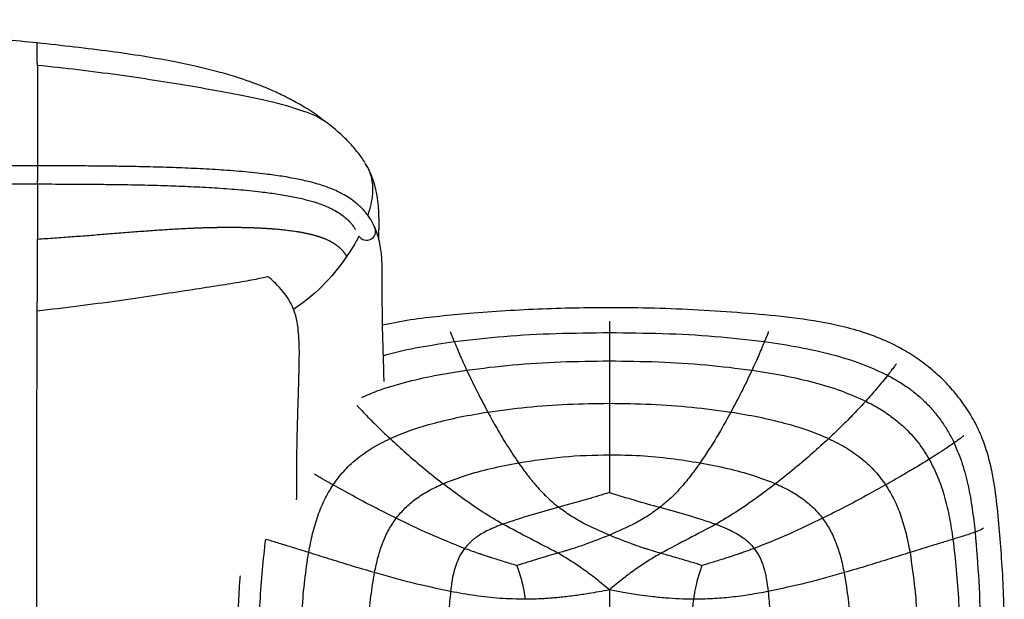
# Paper-space layout '_Top' of a CAD drawing. Header units: millimetres. Extents: x -468 to 468, y -155 to 619.
# Tile 13 of 13: x 197 to 468, y 459 to 619. Entities that reach past the tile are written whole.
import ezdxf

# ---------------------------------------------------------------- set-up
doc = ezdxf.new("R2010")
doc.units = ezdxf.units.MM

psp = doc.layouts.new('_Top')

# ---------------------------------------------------------------- linework, layer by layer
at = {"color": 7, "linetype": 'Continuous', "lineweight": 25}
for p, q in [((281.32, 590.94), (281.55, 590.74)), ((291.97, 579.72), (292.22, 579.33)), ((359.46, 536.08), (359.46, 535.51)), ((359.46, 535.51), (359.46, 532.9)), ((359.46, 517), (359.46, 513.44)), ((359.46, 513.44), (359.46, 506.05))]:
    psp.add_line(p, q, dxfattribs=at)
for centre, radius, start, end in [((114.63, 576.56), 87.36, 358.2021, 1.4818), ((292.56, 560.84), 2.51, 213.9188, 21.5796)]:
    psp.add_arc(centre, radius, start, end, dxfattribs=at)
for points, knots in [([(201.84, 612.63), (195.67, 613.24), (183.37, 614.45), (167.93, 615.5), (158.11, 616.04), (153.39, 616.27), (150.5, 616.4), (147.04, 616.56), (136.32, 616.99), (116.25, 617.57), (87.17, 618.15), (56.64, 618.68), (27.71, 619), (8.95, 619.02), (0, 619.04)], [0, 0, 0, 0, 0.09334, 0.186108, 0.231303, 0.240126, 0.256588, 0.274103, 0.2916, 0.415661, 0.57179, 0.722324, 0.867629, 1, 1, 1, 1]), ([(201.84, 612.62), (201.84, 612.62), (201.85, 612.68), (201.85, 612.52), (201.85, 612.38)], [0, 0, 0, 0, 0.12546, 1, 1, 1, 1]), ([(280.71, 591.33), (280.15, 591.77), (278.2, 593.29), (274.76, 595.42), (270.65, 597.67), (266.94, 599.42), (263.58, 600.82), (260.17, 602.09), (256.2, 603.41), (251.31, 604.82), (245.44, 606.27), (238.56, 607.69), (230.66, 609.06), (221.74, 610.35), (212.02, 611.54), (205.28, 612.27), (201.85, 612.63)], [0, 0, 0, 0, 0.025793, 0.09016, 0.146928, 0.196673, 0.2397, 0.279877, 0.330008, 0.391376, 0.464234, 0.548835, 0.645395, 0.754075, 0.874972, 1, 1, 1, 1]), ([(201.88, 606.45), (201.88, 606.56), (201.88, 606.79), (201.87, 607.11), (201.87, 607.43), (201.87, 607.73), (201.87, 608.02), (201.87, 608.3), (201.87, 608.57), (201.87, 608.83), (201.87, 609.07), (201.86, 609.31), (201.86, 609.54), (201.86, 609.75), (201.86, 609.96), (201.86, 610.15), (201.86, 610.33), (201.86, 610.51), (201.86, 610.68), (201.86, 610.83), (201.86, 610.98), (201.86, 611.12), (201.86, 611.25), (201.86, 611.37), (201.86, 611.49), (201.86, 611.6), (201.86, 611.7), (201.85, 611.79), (201.85, 611.88), (201.85, 611.96), (201.85, 612.03), (201.85, 612.1), (201.85, 612.17), (201.85, 612.23), (201.85, 612.28), (201.85, 612.33), (201.85, 612.36), (201.85, 612.38)], [0, 0, 0, 0, 0.029743, 0.059317, 0.088727, 0.11798, 0.147084, 0.176048, 0.204885, 0.233606, 0.262226, 0.290757, 0.319213, 0.347605, 0.375945, 0.404243, 0.43251, 0.460753, 0.488979, 0.517194, 0.545405, 0.57362, 0.601843, 0.630081, 0.658338, 0.68662, 0.714929, 0.74327, 0.771644, 0.800055, 0.828503, 0.856989, 0.885515, 0.914079, 0.942683, 0.971323, 1, 1, 1, 1]), ([(272.12, 594.88), (268.86, 595.83), (264.76, 596.8), (255.15, 598.78), (249.65, 599.79), (237.53, 601.83), (230.92, 602.86), (216.92, 604.79), (209.52, 605.7), (201.88, 606.45)], [0, 0, 0, 0, 0.25, 0.25, 0.5, 0.5, 0.75, 0.75, 1, 1, 1, 1]), ([(201.88, 606.45), (201.88, 605.17), (201.89, 602.59), (201.9, 598.6), (201.91, 595.21), (201.92, 592.98), (201.92, 590.84), (201.93, 588.79), (201.93, 586.42), (201.94, 583.82), (201.94, 581.28), (201.94, 579.53), (201.94, 578.82)], [0, 0, 0, 0, 0.195826, 0.393989, 0.492377, 0.584301, 0.632841, 0.711247, 0.783113, 0.851112, 0.940064, 1, 1, 1, 1]), ([(272.12, 594.88), (272.91, 594.64), (274.53, 594.15), (276.51, 593.44), (278.25, 592.72), (279.88, 591.9), (280.9, 591.3), (281.3, 590.96), (281.32, 590.94)], [0, 0, 0, 0, 0.163801, 0.335222, 0.516401, 0.70874, 0.983842, 1, 1, 1, 1]), ([(292.07, 579.78), (291.75, 580.27), (291.14, 581.21), (290.01, 582.71), (288.78, 584.17), (287.43, 585.62), (285.97, 587.04), (284.42, 588.44), (282.79, 589.81), (281.69, 590.66), (281.13, 591.09)], [0, 0, 0, 0, 0.165583, 0.313685, 0.446336, 0.566309, 0.677227, 0.783447, 0.889595, 1, 1, 1, 1]), ([(201.96, 578.82), (198.12, 578.83), (190.89, 578.85), (180.72, 578.86), (171.91, 578.87), (164.47, 578.87), (156.51, 578.88), (147.45, 578.89), (137.78, 578.9), (128.87, 578.91), (120.83, 578.92), (112.67, 578.93), (104.66, 578.94), (96.5, 578.95), (88.01, 578.96), (78.79, 578.97), (69.19, 578.97), (59.38, 578.98), (50.44, 578.98), (42.45, 578.99), (35.61, 578.99), (29.98, 578.99), (25.12, 578.99), (20.44, 578.99), (14.63, 578.99), (7.69, 578.99), (2.69, 578.99), (0, 578.99)], [0, 0, 0, 0, 0.057092, 0.107435, 0.151033, 0.18789, 0.218008, 0.269234, 0.322435, 0.361674, 0.401559, 0.442001, 0.48275, 0.520537, 0.563347, 0.608863, 0.657423, 0.705984, 0.754546, 0.790157, 0.824716, 0.856171, 0.873764, 0.896943, 0.925709, 0.960061, 1, 1, 1, 1]), ([(294.9, 561.76), (294.65, 562.29), (294.19, 563.27), (293.36, 564.62), (292.54, 565.73), (291.76, 566.63), (290.92, 567.5), (289.91, 568.42), (288.56, 569.47), (286.93, 570.53), (285.11, 571.51), (283.29, 572.34), (281.51, 573.03), (279.61, 573.66), (277.04, 574.39), (273.59, 575.18), (269.35, 575.93), (264.23, 576.63), (258.37, 577.24), (251.74, 577.73), (245.1, 578.09), (239.4, 578.31), (234.7, 578.45), (230.98, 578.55), (226.96, 578.63), (222.25, 578.7), (216.48, 578.76), (209.6, 578.8), (204.63, 578.81), (201.96, 578.82)], [0, 0, 0, 0, 0.040586, 0.075455, 0.104595, 0.127998, 0.147592, 0.174241, 0.203816, 0.236473, 0.267786, 0.294468, 0.316469, 0.338816, 0.364497, 0.404058, 0.445625, 0.485192, 0.541704, 0.59648, 0.651124, 0.705374, 0.73574, 0.765616, 0.795765, 0.833247, 0.879804, 0.935404, 1, 1, 1, 1]), ([(292.22, 579.33), (292.46, 579), (292.82, 578.49), (293.23, 577.56), (293.6, 576.61), (294.13, 574.67), (294.34, 572.04), (293.93, 568.85), (293.39, 566.65), (292.99, 565.45), (292.91, 565.2)], [0, 0, 0, 0, 0.083566, 0.129325, 0.209124, 0.29513, 0.544841, 0.744617, 0.947363, 1, 1, 1, 1]), ([(295.94, 558.58), (295.95, 558.63), (295.95, 558.94), (295.96, 559.41), (295.97, 559.95), (295.98, 560.34), (295.99, 560.93), (296.01, 561.88), (296.02, 563.06), (296.02, 564.07), (296, 564.86), (295.97, 565.89), (295.9, 567.16), (295.79, 568.51), (295.58, 570.16), (295.25, 571.95), (294.69, 574.12), (293.89, 576.28), (293.21, 577.81), (292.56, 578.91), (292.29, 579.37)], [0, 0, 0, 0, 0.009564, 0.064532, 0.099143, 0.125565, 0.151411, 0.233891, 0.321473, 0.357929, 0.39695, 0.444535, 0.501111, 0.567952, 0.622885, 0.687725, 0.762243, 0.84471, 0.93411, 1, 1, 1, 1]), ([(0, 573.99), (3.84, 573.99), (11.07, 573.99), (21.23, 573.99), (30.04, 573.99), (37.48, 573.99), (45.44, 573.99), (54.49, 573.98), (64.17, 573.98), (73.08, 573.97), (81.13, 573.96), (89.28, 573.96), (97.29, 573.95), (105.45, 573.94), (113.94, 573.93), (123.16, 573.91), (132.76, 573.9), (142.57, 573.89), (151.5, 573.88), (159.49, 573.88), (166.33, 573.87), (171.96, 573.87), (176.83, 573.86), (181.51, 573.86), (187.32, 573.85), (194.26, 573.84), (199.26, 573.83), (201.95, 573.82)], [0, 0, 0, 0, 0.0570635, 0.1073896, 0.1509784, 0.1878299, 0.2179442, 0.2691853, 0.3223994, 0.3616413, 0.4015284, 0.4419704, 0.4827188, 0.5205025, 0.5633112, 0.6088316, 0.657393, 0.7059544, 0.7545144, 0.7901251, 0.824681, 0.8561349, 0.8737355, 0.8969214, 0.9256935, 0.9600526, 1, 1, 1, 1]), ([(201.94, 573.82), (201.94, 573.76), (201.94, 573.09), (201.94, 571.81), (201.94, 568.72), (201.93, 564.28), (201.92, 560.56), (201.92, 558.64)], [0, 0, 0, 0, 0.011905, 0.129084, 0.249463, 0.613089, 1, 1, 1, 1]), ([(201.95, 573.82), (204.56, 573.81), (209.42, 573.8), (216.18, 573.76), (221.86, 573.7), (226.52, 573.63), (230.47, 573.56), (234.11, 573.47), (238.68, 573.33), (244.24, 573.12), (250.71, 572.78), (257.17, 572.32), (262.86, 571.76), (267.79, 571.11), (271.89, 570.42), (275.48, 569.63), (278.32, 568.84), (280.61, 568.04), (282.59, 567.19), (284.38, 566.23), (285.84, 565.27), (286.98, 564.35), (287.79, 563.56), (288.47, 562.8), (289.05, 562.06), (289.37, 561.53), (289.51, 561.29)], [0, 0, 0, 0, 0.068696, 0.127981, 0.177842, 0.218277, 0.250572, 0.282167, 0.314284, 0.37169, 0.429663, 0.487703, 0.547131, 0.588562, 0.63183, 0.674164, 0.710111, 0.740326, 0.775455, 0.812057, 0.850543, 0.884902, 0.915339, 0.940119, 0.972251, 1, 1, 1, 1]), ([(201.92, 558.64), (202.71, 558.69), (204.3, 558.8), (206.68, 558.96), (209.05, 559.13), (211.42, 559.31), (213.79, 559.49), (216.14, 559.67), (218.49, 559.86), (220.84, 560.05), (223.18, 560.23), (225.51, 560.42), (227.83, 560.6), (230.15, 560.78), (232.45, 560.95), (234.75, 561.11), (237.03, 561.26), (239.3, 561.4), (241.55, 561.53), (243.44, 561.62), (244.97, 561.69), (246.14, 561.74), (247.3, 561.78), (248.46, 561.81), (249.61, 561.84), (250.75, 561.87), (251.88, 561.88), (253.01, 561.9), (254.13, 561.9), (255.24, 561.91), (256.33, 561.9), (257.42, 561.89), (258.5, 561.87), (259.56, 561.85), (260.61, 561.82), (261.65, 561.78), (262.67, 561.74), (263.68, 561.69), (264.68, 561.63), (265.65, 561.57), (266.61, 561.5), (267.55, 561.43), (268.48, 561.34), (269.38, 561.25), (270.26, 561.16), (271.12, 561.05), (271.96, 560.94), (272.78, 560.83), (273.31, 560.74), (273.57, 560.7)], [0, 0, 0, 0, 0.031614, 0.063176, 0.094683, 0.126131, 0.157514, 0.188828, 0.220071, 0.251236, 0.282321, 0.313319, 0.344225, 0.375031, 0.405732, 0.43632, 0.466795, 0.49715, 0.527366, 0.557432, 0.573258, 0.589042, 0.604785, 0.620486, 0.636143, 0.651758, 0.667327, 0.682851, 0.698329, 0.71376, 0.729143, 0.744479, 0.759766, 0.775007, 0.790201, 0.805351, 0.820457, 0.835523, 0.850552, 0.865549, 0.880517, 0.895463, 0.910392, 0.925312, 0.940229, 0.955148, 0.970076, 0.985023, 1, 1, 1, 1]), ([(297.4, 519.48), (297.39, 520.01), (297.36, 521.72), (297.28, 524.71), (297.15, 528.5), (297.02, 532.43), (296.95, 536.43), (296.92, 539.84), (296.91, 542.64), (296.91, 544.8), (296.92, 546.88), (296.92, 548.55), (296.91, 550), (296.88, 551.31), (296.81, 552.88), (296.66, 554.73), (296.36, 556.84), (295.87, 559.22), (295.23, 560.88), (294.9, 561.76)], [0, 0, 0, 0, 0.038062, 0.123827, 0.215091, 0.31234, 0.409596, 0.506861, 0.560354, 0.613468, 0.663463, 0.709973, 0.734198, 0.76409, 0.799689, 0.841016, 0.888092, 0.941037, 1, 1, 1, 1]), ([(273.57, 560.7), (273.7, 560.68), (273.97, 560.64), (274.36, 560.57), (274.75, 560.5), (275.13, 560.43), (275.5, 560.35), (275.87, 560.28), (276.23, 560.2), (276.59, 560.12), (276.93, 560.04), (277.28, 559.96), (277.61, 559.88), (277.94, 559.79), (278.27, 559.7), (278.58, 559.61), (278.89, 559.52), (279.2, 559.43), (279.5, 559.33), (279.79, 559.23), (280.07, 559.13), (280.35, 559.03), (280.63, 558.93), (280.9, 558.82), (281.16, 558.72), (281.42, 558.61), (281.67, 558.5), (281.91, 558.39), (282.15, 558.27), (282.38, 558.15), (282.61, 558.04), (282.83, 557.92), (283.05, 557.79), (283.26, 557.67), (283.47, 557.55), (283.67, 557.42), (283.86, 557.29), (284.05, 557.16), (284.24, 557.03), (284.42, 556.89), (284.6, 556.76), (284.77, 556.62), (284.93, 556.48), (285.09, 556.34), (285.25, 556.2), (285.4, 556.05), (285.55, 555.9), (285.69, 555.76), (285.83, 555.61), (285.97, 555.46), (286.1, 555.3), (286.22, 555.15), (286.34, 554.99), (286.46, 554.84), (286.58, 554.68), (286.69, 554.52), (286.79, 554.36), (286.9, 554.19), (287, 554.03), (287.06, 553.92), (287.09, 553.86)], [0, 0, 0, 0, 0.016114, 0.032253, 0.04842, 0.064616, 0.080842, 0.097102, 0.113396, 0.129726, 0.146093, 0.1625, 0.178947, 0.195436, 0.211967, 0.228542, 0.245162, 0.261826, 0.278537, 0.295294, 0.312097, 0.328948, 0.345846, 0.362792, 0.379785, 0.396826, 0.413914, 0.431048, 0.44823, 0.465457, 0.48273, 0.500049, 0.517411, 0.534818, 0.552267, 0.569758, 0.58729, 0.604863, 0.622476, 0.640129, 0.657819, 0.675547, 0.693312, 0.711113, 0.728948, 0.746817, 0.764719, 0.782653, 0.800618, 0.818613, 0.836637, 0.854689, 0.872768, 0.890873, 0.909003, 0.927158, 0.945336, 0.963536, 0.981758, 1, 1, 1, 1]), ([(290.42, 559.42), (290.17, 558.91), (289.21, 556.98), (287.99, 555.18), (287.09, 553.86)], [0, 0, 0, 0, 0.266343, 1, 1, 1, 1]), ([(201.87, 538.83), (201.87, 539.02), (201.87, 539.42), (201.87, 540.02), (201.87, 540.63), (201.87, 541.24), (201.88, 541.86), (201.88, 542.49), (201.88, 543.12), (201.88, 543.75), (201.88, 544.4), (201.89, 545.05), (201.89, 545.71), (201.89, 546.37), (201.89, 547.04), (201.89, 547.72), (201.9, 548.4), (201.9, 549.09), (201.9, 549.79), (201.9, 550.49), (201.9, 551.2), (201.9, 551.91), (201.91, 552.64), (201.91, 553.36), (201.91, 554.1), (201.91, 554.84), (201.91, 555.59), (201.91, 556.34), (201.92, 557.1), (201.92, 557.87), (201.92, 558.38), (201.92, 558.64)], [0, 0, 0, 0, 0.033957, 0.067909, 0.101862, 0.135818, 0.169783, 0.203759, 0.23775, 0.271762, 0.305797, 0.339861, 0.373959, 0.408095, 0.442277, 0.47651, 0.510799, 0.545151, 0.579571, 0.614065, 0.648638, 0.683296, 0.718046, 0.752892, 0.787844, 0.822905, 0.85808, 0.893372, 0.928787, 0.964329, 1, 1, 1, 1]), ([(287.09, 553.86), (285.53, 551.6), (283.66, 549.14), (278.9, 544.16), (276.02, 541.64), (272.47, 539.26)], [0, 0, 0, 0, 0.5, 0.5, 1, 1, 1, 1]), ([(265.5, 548.28), (265.36, 548.25), (265.16, 548.21), (264.68, 548.1), (264.4, 548.04), (263.49, 547.85), (262.79, 547.71), (260.5, 547.26), (258.71, 546.94), (252.77, 545.93), (248.03, 545.21), (236.97, 543.53), (230.63, 542.55), (216.9, 540.62), (209.5, 539.65), (201.87, 538.83)], [0, 0, 0, 0, 0.03125, 0.03125, 0.0625, 0.0625, 0.125, 0.125, 0.25, 0.25, 0.5, 0.5, 0.75, 0.75, 1, 1, 1, 1]), ([(272.47, 539.26), (271.64, 541.49), (270.38, 543.28), (268.39, 545.56), (267.71, 546.25), (266.75, 547.16), (266.44, 547.44), (266.02, 547.82), (265.89, 547.94), (265.66, 548.14), (265.57, 548.22), (265.5, 548.28)], [0, 0, 0, 0, 0.5, 0.5, 0.75, 0.75, 0.875, 0.875, 0.9375, 0.9375, 1, 1, 1, 1]), ([(201.72, 410.93), (201.72, 411.06), (201.71, 411.56), (201.71, 412.83), (201.7, 414.76), (201.7, 417.21), (201.7, 419.23), (201.7, 420.69), (201.7, 421.51), (201.7, 422.53), (201.7, 423.63), (201.7, 424.77), (201.7, 425.94), (201.7, 427.13), (201.7, 429.2), (201.7, 432.21), (201.71, 436.61), (201.71, 441.48), (201.72, 446.78), (201.73, 452.02), (201.73, 457.15), (201.73, 462.35), (201.73, 467.86), (201.73, 473.87), (201.73, 479.98), (201.73, 486.09), (201.73, 492.04), (201.74, 498.2), (201.75, 504.46), (201.76, 510.67), (201.78, 516.71), (201.8, 522.5), (201.82, 528.05), (201.84, 533.35), (201.86, 537.07), (201.87, 538.83)], [0, 0, 0, 0, 0.010508, 0.037605, 0.071172, 0.10738, 0.145439, 0.151843, 0.162794, 0.175746, 0.188761, 0.201819, 0.214899, 0.227981, 0.241043, 0.281737, 0.321385, 0.370246, 0.416455, 0.460171, 0.501655, 0.542102, 0.583159, 0.6264, 0.672153, 0.710134, 0.748972, 0.788195, 0.82681, 0.863703, 0.897766, 0.928157, 0.955037, 0.978829, 1, 1, 1, 1]), ([(272.47, 539.26), (272.74, 538.37), (273.32, 536.5), (273.72, 533.52), (273.94, 530.32), (273.98, 526.93), (273.94, 524.32), (273.9, 522.41), (273.86, 521.09), (273.82, 519.48), (273.77, 517.73), (273.67, 514.32), (273.51, 509.61), (273.36, 503.81), (273.28, 498.72), (273.26, 493.98), (273.25, 490.06), (273.23, 487.74), (273.22, 486.88)], [0, 0, 0, 0, 0.051375, 0.108016, 0.168671, 0.232043, 0.296812, 0.312833, 0.336913, 0.368787, 0.400485, 0.431967, 0.55275, 0.655176, 0.751679, 0.846792, 0.943322, 1, 1, 1, 1]), ([(468.27, 450.94), (468.23, 454.17), (468.16, 460.41), (467.65, 469.51), (466.99, 478.17), (466.21, 486.62), (465.13, 493.91), (463.59, 500.03), (461.81, 504.99), (459.46, 509.7), (456.55, 514.08), (453.2, 518.13), (449.45, 521.81), (445.37, 525.08), (440.54, 528.24), (434.9, 531.05), (428.47, 533.37), (420.11, 535.52), (409.81, 537.08), (397.68, 538.21), (385.56, 539.08), (373.42, 539.59), (358.56, 539.83), (341.01, 539.53), (324.84, 538.53), (312.73, 537.4), (304.76, 536.49), (299.54, 535.47), (296.98, 534.97)], [0, 0, 0, 0, 0.0418292, 0.0807099, 0.1178308, 0.1541545, 0.1904109, 0.2130499, 0.2356892, 0.2583322, 0.2809648, 0.3035951, 0.326199, 0.3487147, 0.3711332, 0.4007108, 0.4300722, 0.4593883, 0.5121346, 0.5645875, 0.6169269, 0.669313, 0.7217258, 0.8090619, 0.8963155, 0.9312335, 0.9663214, 1, 1, 1, 1]), ([(315.63, 533.21), (315.75, 532.89), (316.01, 532.17), (316.46, 531.05), (316.72, 530.42)], [0, 0, 0, 0, 0.436094, 1, 1, 1, 1]), ([(316.72, 530.42), (321.28, 530.95), (330.61, 532.02), (344.88, 532.76), (354.57, 532.85), (359.46, 532.9)], [0, 0, 0, 0, 0.321705, 0.657449, 1, 1, 1, 1]), ([(359.46, 532.9), (364.36, 532.85), (374.05, 532.76), (388.32, 532.02), (397.64, 530.95), (402.2, 530.42)], [0, 0, 0, 0, 0.342549, 0.678295, 1, 1, 1, 1]), ([(359.46, 532.9), (359.46, 531.83), (359.46, 529.65), (359.46, 526.64), (359.46, 525.11)], [0, 0, 0, 0, 0.490628, 1, 1, 1, 1]), ([(403.31, 533.23), (403.27, 533.12), (403.02, 532.44), (402.58, 531.34), (402.2, 530.42)], [0, 0, 0, 0, 0.1598261, 1, 1, 1, 1]), ([(297.21, 526.56), (297.52, 526.65), (300.74, 527.67), (307.26, 528.97), (313.5, 529.93), (316.72, 530.42)], [0, 0, 0, 0, 0.048281, 0.509319, 1, 1, 1, 1]), ([(316.72, 530.42), (317.17, 529.33), (318.1, 527.07), (319.45, 524.09), (320.15, 522.56)], [0, 0, 0, 0, 0.486005, 1, 1, 1, 1]), ([(402.2, 530.42), (401.75, 529.33), (400.83, 527.07), (399.47, 524.09), (398.77, 522.56)], [0, 0, 0, 0, 0.486006, 1, 1, 1, 1]), ([(402.2, 530.42), (405.43, 529.94), (411.68, 529.02), (420.61, 526.99), (428.79, 524.57), (433.75, 522.26), (436.13, 521.16)], [0, 0, 0, 0, 0.276493, 0.536285, 0.777563, 1, 1, 1, 1]), ([(320.15, 522.56), (324.35, 523.09), (332.92, 524.16), (346.05, 524.95), (354.96, 525.06), (359.46, 525.11)], [0, 0, 0, 0, 0.321943, 0.657593, 1, 1, 1, 1]), ([(359.46, 525.11), (359.46, 523.87), (359.46, 521.36), (359.46, 518.47), (359.46, 517)], [0, 0, 0, 0, 0.4913338, 1, 1, 1, 1]), ([(359.46, 525.11), (363.96, 525.06), (372.87, 524.95), (386, 524.16), (394.57, 523.09), (398.77, 522.56)], [0, 0, 0, 0, 0.342405, 0.678055, 1, 1, 1, 1]), ([(438.48, 524.27), (438.47, 524.26), (438.37, 524.09), (437.91, 523.47), (437.15, 522.46), (436.47, 521.6), (436.13, 521.16)], [0, 0, 0, 0, 0.029176, 0.347736, 0.670594, 1, 1, 1, 1]), ([(291.26, 515.04), (292.67, 515.66), (296.47, 517.33), (303.2, 519.27), (311.42, 521.19), (317.18, 522.1), (320.15, 522.56)], [0, 0, 0, 0, 0.1536906, 0.41629, 0.6991767, 1, 1, 1, 1]), ([(320.15, 522.56), (320.97, 520.83), (322.68, 517.24), (324.85, 513.14), (325.97, 511.02)], [0, 0, 0, 0, 0.4829598, 1, 1, 1, 1]), ([(398.77, 522.56), (397.95, 520.83), (396.25, 517.24), (394.08, 513.14), (392.96, 511.02)], [0, 0, 0, 0, 0.482969, 1, 1, 1, 1]), ([(398.77, 522.56), (401.74, 522.09), (407.5, 521.19), (415.73, 519.28), (423.28, 517.05), (427.87, 515), (430.08, 514.02)], [0, 0, 0, 0, 0.276626, 0.536759, 0.778237, 1, 1, 1, 1]), ([(436.13, 521.16), (435.66, 520.57), (434.72, 519.4), (432.76, 517.04), (431.08, 515.16), (430.08, 514.02)], [0, 0, 0, 0, 0.284533, 0.569029, 1, 1, 1, 1]), ([(436.13, 521.16), (437.27, 520.53), (439.51, 519.31), (442.56, 517.19), (445.31, 514.94), (447.78, 512.51), (450.02, 509.87), (452, 507.03), (453.44, 504.55), (454.18, 503.02), (454.42, 502.52)], [0, 0, 0, 0, 0.1467194, 0.2880482, 0.4179801, 0.5479251, 0.6778762, 0.8078247, 0.9377618, 1, 1, 1, 1]), ([(289.93, 512.86), (290.52, 512.22), (292.12, 510.49), (295.15, 507.42), (297.71, 504.98), (299.04, 503.72)], [0, 0, 0, 0, 0.220322, 0.596868, 1, 1, 1, 1]), ([(325.97, 511.02), (329.55, 511.51), (336.85, 512.5), (348.04, 513.28), (355.63, 513.38), (359.46, 513.44)], [0, 0, 0, 0, 0.3225374, 0.6580264, 1, 1, 1, 1]), ([(359.46, 513.44), (363.29, 513.38), (370.88, 513.28), (382.07, 512.5), (389.38, 511.51), (392.96, 511.02)], [0, 0, 0, 0, 0.341976, 0.677465, 1, 1, 1, 1]), ([(430.08, 514.02), (429.14, 513), (427.19, 510.89), (423.78, 507.42), (421.21, 504.98), (419.89, 503.72)], [0, 0, 0, 0, 0.311529, 0.644027, 1, 1, 1, 1]), ([(430.08, 514.02), (431.39, 513.34), (433.96, 512), (437.46, 509.62), (441.05, 506.63), (444.58, 502.86), (446.59, 499.63), (447.58, 498.03)], [0, 0, 0, 0, 0.185204, 0.359974, 0.526723, 0.766543, 1, 1, 1, 1]), ([(299.04, 503.72), (300.95, 504.52), (304.94, 506.2), (311.43, 508.11), (318.49, 509.78), (323.43, 510.6), (325.97, 511.02)], [0, 0, 0, 0, 0.2220668, 0.4640344, 0.7241543, 1, 1, 1, 1]), ([(325.97, 511.02), (326.8, 509.51), (328.48, 506.45), (331.29, 501.73), (333.4, 498.6), (334.45, 497.04)], [0, 0, 0, 0, 0.3304394, 0.6661349, 1, 1, 1, 1]), ([(392.96, 511.02), (391.69, 508.72), (389.16, 504.1), (386.04, 499.4), (384.47, 497.04)], [0, 0, 0, 0, 0.498049, 1, 1, 1, 1]), ([(392.96, 511.02), (395.5, 510.6), (400.43, 509.78), (407.49, 508.11), (413.98, 506.2), (417.98, 504.52), (419.89, 503.72)], [0, 0, 0, 0, 0.2758453, 0.5359672, 0.7779356, 1, 1, 1, 1]), ([(359.46, 506.05), (359.46, 504.64), (359.46, 502.41), (359.46, 500.13), (359.46, 499.28)], [0, 0, 0, 0, 0.632037, 1, 1, 1, 1]), ([(457.15, 504.59), (457.07, 504.51), (456.84, 504.27), (455.9, 503.57), (454.92, 502.87), (454.42, 502.52)], [0, 0, 0, 0, 0.2083325, 0.601644, 1, 1, 1, 1]), ([(283.35, 490.96), (284.29, 492.24), (286.18, 494.84), (289.83, 498.22), (294.11, 501.27), (297.35, 502.88), (299.04, 503.72)], [0, 0, 0, 0, 0.231651, 0.470619, 0.724212, 1, 1, 1, 1]), ([(299.04, 503.72), (300.51, 502.37), (303.51, 499.61), (308.4, 495.44), (311.89, 492.68), (313.65, 491.29)], [0, 0, 0, 0, 0.322802, 0.65847, 1, 1, 1, 1]), ([(419.89, 503.72), (418.41, 502.36), (415.41, 499.61), (410.52, 495.44), (407.03, 492.68), (405.27, 491.29)], [0, 0, 0, 0, 0.322801, 0.658469, 1, 1, 1, 1]), ([(419.89, 503.72), (421.57, 502.88), (424.81, 501.27), (429.1, 498.22), (432.74, 494.84), (434.64, 492.24), (435.57, 490.96)], [0, 0, 0, 0, 0.275779, 0.529386, 0.768363, 1, 1, 1, 1]), ([(454.42, 502.52), (453.85, 502.12), (452.65, 501.29), (450.38, 499.79), (448.54, 498.63), (447.58, 498.03)], [0, 0, 0, 0, 0.312176, 0.64472, 1, 1, 1, 1]), ([(454.42, 502.52), (455.23, 500.61), (456.85, 496.78), (458.39, 490.67), (459.5, 484.39), (459.97, 480.12), (460.21, 477.97)], [0, 0, 0, 0, 0.245106, 0.492168, 0.743424, 1, 1, 1, 1]), ([(334.45, 497.04), (338.53, 497.68), (346.81, 498.97), (355.2, 499.18), (359.46, 499.28)], [0, 0, 0, 0, 0.4917624, 1, 1, 1, 1]), ([(359.46, 499.28), (359.46, 498.82), (359.46, 498.2), (359.46, 496.98), (359.46, 496.23), (359.46, 495.63)], [0, 0, 0, 0, 0.386208, 0.511947, 1, 1, 1, 1]), ([(359.46, 499.28), (362.31, 499.23), (367.97, 499.13), (376.32, 498.34), (381.78, 497.47), (384.47, 497.04)], [0, 0, 0, 0, 0.339849, 0.6748454, 1, 1, 1, 1]), ([(313.65, 491.29), (315.7, 492.09), (320, 493.76), (326.98, 495.6), (331.91, 496.55), (334.45, 497.04)], [0, 0, 0, 0, 0.304322, 0.639776, 1, 1, 1, 1]), ([(334.45, 497.04), (334.71, 496.67), (335.23, 495.94), (336.03, 494.85), (336.88, 493.72), (337.7, 492.68), (338.55, 491.64), (339.59, 490.43), (340.86, 489.03), (342.36, 487.53), (343.87, 486.13), (344.98, 485.24), (345.53, 484.8)], [0, 0, 0, 0, 0.08397, 0.167343, 0.25008, 0.344031, 0.40955, 0.495967, 0.633471, 0.750485, 0.876108, 1, 1, 1, 1]), ([(384.47, 497.04), (383.65, 495.9), (382.05, 493.65), (379.39, 490.43), (376.57, 487.42), (374.44, 485.66), (373.39, 484.8)], [0, 0, 0, 0, 0.26013, 0.51374, 0.760255, 1, 1, 1, 1]), ([(384.47, 497.04), (387.02, 496.55), (391.94, 495.6), (398.92, 493.75), (403.22, 492.09), (405.27, 491.29)], [0, 0, 0, 0, 0.360231, 0.695672, 1, 1, 1, 1]), ([(447.58, 498.03), (446.49, 497.36), (444.21, 495.95), (440.18, 493.58), (437.15, 491.86), (435.57, 490.96)], [0, 0, 0, 0, 0.3073264, 0.6392281, 1, 1, 1, 1]), ([(447.58, 498.03), (448.43, 496.37), (450.15, 493.02), (451.9, 487.57), (453.23, 481.87), (453.81, 477.96), (454.11, 475.97)], [0, 0, 0, 0, 0.24203, 0.487403, 0.739319, 1, 1, 1, 1]), ([(283.35, 490.96), (281.74, 491.87), (279.98, 492.86), (278.39, 493.8), (278.25, 493.88)], [0, 0, 0, 0, 0.9098202, 1, 1, 1, 1]), ([(359.46, 495.63), (359.46, 495.03), (359.46, 493.69), (359.46, 491.5), (359.46, 489.88), (359.46, 488.99), (359.46, 488.93), (359.46, 488.89), (359.46, 488.88)], [0, 0, 0, 0, 0.271396, 0.601335, 0.971678, 0.985839, 0.99292, 1, 1, 1, 1]), ([(300.73, 481.78), (301.53, 482.76), (303.16, 484.73), (306.2, 487.24), (309.7, 489.48), (312.3, 490.67), (313.65, 491.29)], [0, 0, 0, 0, 0.23247, 0.471968, 0.72561, 1, 1, 1, 1]), ([(330.1, 480.15), (328.25, 481.25), (324.47, 483.5), (319, 487.26), (315.45, 489.94), (313.65, 491.29)], [0, 0, 0, 0, 0.318677, 0.654574, 1, 1, 1, 1]), ([(405.27, 491.29), (403.47, 489.93), (399.93, 487.26), (394.46, 483.5), (390.67, 481.25), (388.83, 480.15)], [0, 0, 0, 0, 0.345424, 0.681318, 1, 1, 1, 1]), ([(405.27, 491.29), (406.62, 490.67), (409.22, 489.48), (412.72, 487.23), (415.77, 484.73), (417.39, 482.76), (418.19, 481.78)], [0, 0, 0, 0, 0.27439, 0.528032, 0.767529, 1, 1, 1, 1]), ([(276.63, 472.36), (276.97, 474.1), (277.62, 477.49), (279.06, 482.35), (280.87, 486.89), (282.53, 489.61), (283.35, 490.96)], [0, 0, 0, 0, 0.266975, 0.519842, 0.762546, 1, 1, 1, 1]), ([(300.73, 481.78), (298.65, 482.82), (294.56, 484.88), (288.74, 487.97), (285.12, 489.98), (283.35, 490.96)], [0, 0, 0, 0, 0.344512, 0.680469, 1, 1, 1, 1]), ([(359.46, 488.88), (357.46, 488.25), (352.85, 486.82), (348.18, 485.53), (345.53, 484.8)], [0, 0, 0, 0, 0.434276, 1, 1, 1, 1]), ([(359.46, 488.88), (361.79, 488.16), (366.4, 486.73), (371.07, 485.44), (373.39, 484.8)], [0, 0, 0, 0, 0.504011, 1, 1, 1, 1]), ([(435.57, 490.96), (433.81, 489.98), (430.19, 487.97), (424.37, 484.87), (420.27, 482.82), (418.19, 481.78)], [0, 0, 0, 0, 0.319524, 0.65549, 1, 1, 1, 1]), ([(435.57, 490.96), (436.39, 489.61), (438.06, 486.89), (439.86, 482.35), (441.3, 477.49), (441.96, 474.1), (442.29, 472.36)], [0, 0, 0, 0, 0.237461, 0.480161, 0.733024, 1, 1, 1, 1]), ([(345.53, 484.8), (342.97, 484.11), (337.78, 482.7), (332.68, 481.01), (330.1, 480.15)], [0, 0, 0, 0, 0.494284, 1, 1, 1, 1]), ([(359.46, 477.12), (357.03, 478.19), (353.35, 479.79), (348.73, 482.43), (346.6, 484.01), (345.53, 484.8)], [0, 0, 0, 0, 0.49345, 0.744996, 1, 1, 1, 1]), ([(373.39, 484.8), (372.32, 484.01), (370.19, 482.43), (365.57, 479.79), (361.9, 478.19), (359.46, 477.12)], [0, 0, 0, 0, 0.254956, 0.506447, 1, 1, 1, 1]), ([(373.39, 484.8), (375.99, 484.1), (381.17, 482.69), (386.28, 481), (388.83, 480.15)], [0, 0, 0, 0, 0.500554, 1, 1, 1, 1]), ([(294.77, 466.82), (295.08, 468.27), (295.67, 471.07), (296.96, 475.02), (298.57, 478.63), (300.02, 480.74), (300.73, 481.78)], [0, 0, 0, 0, 0.273881, 0.527811, 0.767607, 1, 1, 1, 1]), ([(319.57, 473.47), (316.31, 474.77), (309.84, 477.36), (303.75, 480.32), (300.73, 481.78)], [0, 0, 0, 0, 0.504639, 1, 1, 1, 1]), ([(330.1, 480.15), (329.42, 479.9), (328.1, 479.39), (326.2, 478.54), (324.04, 477.4), (321.68, 475.86), (320.26, 474.26), (319.57, 473.47)], [0, 0, 0, 0, 0.171622, 0.3355586, 0.4942714, 0.750392, 1, 1, 1, 1]), ([(345.27, 472.2), (342.72, 473.53), (337.61, 476.19), (332.61, 478.83), (330.1, 480.15)], [0, 0, 0, 0, 0.498894, 1, 1, 1, 1]), ([(388.83, 480.15), (386.32, 478.82), (381.31, 476.17), (376.21, 473.49), (373.66, 472.15)], [0, 0, 0, 0, 0.50113, 1, 1, 1, 1]), ([(388.83, 480.15), (389.73, 479.81), (391.68, 479.06), (394.2, 477.82), (396.34, 476.43), (398, 475.09), (398.91, 474.01), (399.36, 473.47)], [0, 0, 0, 0, 0.229443, 0.49586, 0.663443, 0.834129, 1, 1, 1, 1]), ([(418.19, 481.78), (415.15, 480.3), (409.05, 477.35), (402.59, 474.76), (399.36, 473.47)], [0, 0, 0, 0, 0.5003223, 1, 1, 1, 1]), ([(418.19, 481.78), (418.91, 480.74), (420.35, 478.63), (421.96, 475.02), (423.26, 471.07), (423.84, 468.27), (424.15, 466.82)], [0, 0, 0, 0, 0.23238, 0.472189, 0.72613, 1, 1, 1, 1]), ([(460.21, 477.97), (459.71, 477.79), (458.68, 477.41), (456.69, 476.77), (454.99, 476.25), (454.11, 475.97)], [0, 0, 0, 0, 0.311958, 0.644573, 1, 1, 1, 1]), ([(462.58, 479.02), (462.41, 478.91), (461.98, 478.64), (460.87, 478.22), (460.21, 477.97)], [0, 0, 0, 0, 0.409188, 1, 1, 1, 1]), ([(460.21, 477.97), (460.59, 473.47), (461.37, 464.29), (461.62, 455.09), (461.75, 450.39)], [0, 0, 0, 0, 0.490197, 1, 1, 1, 1]), ([(262.88, 449.65), (262.99, 452.69), (263.21, 458.68), (263.79, 467.47), (264.48, 473.18), (264.81, 475.98)], [0, 0, 0, 0, 0.345721, 0.680612, 1, 1, 1, 1]), ([(276.63, 472.36), (275.03, 472.85), (271.98, 473.8), (268.01, 475), (265.85, 475.66), (264.82, 475.98)], [0, 0, 0, 0, 0.362291, 0.693801, 1, 1, 1, 1]), ([(359.46, 477.12), (357.16, 476.22), (353.61, 474.81), (349.92, 473.59), (348.41, 473.11), (347.88, 472.95), (346.79, 472.62), (345.87, 472.37), (345.27, 472.2)], [0, 0, 0, 0, 0.494408, 0.765031, 0.773307, 0.810376, 0.875232, 1, 1, 1, 1]), ([(373.66, 472.15), (373.06, 472.32), (371.92, 472.63), (370.78, 472.99), (370.22, 473.17), (370.05, 473.22), (369.64, 473.35), (368.38, 473.76), (364.91, 474.95), (361.76, 476.21), (359.46, 477.12)], [0, 0, 0, 0, 0.1247749, 0.2339701, 0.2372912, 0.2424579, 0.2695981, 0.3231973, 0.5048797, 1, 1, 1, 1]), ([(454.11, 475.97), (453.07, 475.66), (450.92, 475), (446.95, 473.8), (443.89, 472.85), (442.29, 472.36)], [0, 0, 0, 0, 0.306192, 0.637709, 1, 1, 1, 1]), ([(454.11, 475.97), (454.44, 473.18), (455.13, 467.46), (455.72, 458.68), (455.94, 452.69), (456.05, 449.65)], [0, 0, 0, 0, 0.319382, 0.654282, 1, 1, 1, 1]), ([(274.42, 448.14), (274.54, 450.99), (274.79, 456.56), (275.45, 464.65), (276.25, 469.85), (276.63, 472.36)], [0, 0, 0, 0, 0.352033, 0.687128, 1, 1, 1, 1]), ([(294.77, 466.82), (292.57, 467.46), (288.26, 468.73), (282.18, 470.63), (278.44, 471.79), (276.63, 472.36)], [0, 0, 0, 0, 0.349797, 0.685023, 1, 1, 1, 1]), ([(319.57, 473.47), (319.29, 473.11), (318.75, 472.39), (318.32, 471.59), (318.11, 471.19)], [0, 0, 0, 0, 0.499998, 1, 1, 1, 1]), ([(333.97, 468.77), (332.75, 469.13), (330.45, 469.83), (328.05, 470.57), (326.77, 470.98), (326.38, 471.11), (325.71, 471.33), (324.96, 471.58), (324.32, 471.79), (324.06, 471.88), (323.97, 471.91), (323.95, 471.92), (323.93, 471.92), (323.88, 471.94), (323.84, 471.95), (323.82, 471.96), (323.81, 471.96), (323.79, 471.97), (323.73, 471.99), (323.49, 472.07), (322.09, 472.55), (320.74, 473.04), (319.57, 473.47)], [0, 0, 0, 0, 0.249096, 0.470928, 0.49546, 0.515518, 0.552964, 0.634456, 0.672429, 0.687445, 0.689517, 0.690049, 0.691227, 0.695424, 0.699695, 0.699983, 0.700102, 0.700492, 0.704621, 0.712877, 0.749763, 1, 1, 1, 1]), ([(345.27, 472.2), (343.46, 471.67), (339.68, 470.56), (335.93, 469.38), (333.97, 468.77)], [0, 0, 0, 0, 0.479014, 1, 1, 1, 1]), ([(351.83, 468.03), (350.76, 468.76), (348.61, 470.22), (346.38, 471.54), (345.27, 472.2)], [0, 0, 0, 0, 0.498624, 1, 1, 1, 1]), ([(373.66, 472.15), (372.54, 471.49), (370.28, 470.17), (368.1, 468.71), (367.01, 467.97)], [0, 0, 0, 0, 0.499058, 1, 1, 1, 1]), ([(376.94, 471.2), (376.4, 471.35), (375.31, 471.67), (374.21, 471.99), (373.66, 472.15)], [0, 0, 0, 0, 0.4951517, 1, 1, 1, 1]), ([(399.36, 473.47), (398.97, 473.33), (398.19, 473.04), (397.01, 472.62), (395.92, 472.24), (394.84, 471.87), (393.72, 471.5), (392.82, 471.2), (391.82, 470.88), (390.78, 470.54), (389.3, 470.08), (387.81, 469.63), (386.35, 469.19), (385.4, 468.9), (384.95, 468.77)], [0, 0, 0, 0, 0.0835, 0.166815, 0.250239, 0.313558, 0.393567, 0.483909, 0.50175, 0.601408, 0.700666, 0.80715, 0.908132, 1, 1, 1, 1]), ([(399.36, 473.47), (399.9, 472.69), (401.01, 471.09), (402.04, 468.24), (402.77, 465.06), (403.05, 462.81), (403.2, 461.62)], [0, 0, 0, 0, 0.226077, 0.460399, 0.715445, 1, 1, 1, 1]), ([(442.29, 472.36), (440.48, 471.79), (436.75, 470.63), (430.66, 468.73), (426.35, 467.46), (424.15, 466.82)], [0, 0, 0, 0, 0.314978, 0.650205, 1, 1, 1, 1]), ([(442.29, 472.36), (442.78, 469.02), (443.62, 463.34), (444.2, 455.25), (444.4, 450.51), (444.51, 448.14)], [0, 0, 0, 0, 0.415057, 0.707388, 1, 1, 1, 1]), ([(318.11, 471.19), (317.54, 469.77), (316.32, 466.69), (315.93, 463.39), (315.72, 461.62)], [0, 0, 0, 0, 0.463242, 1, 1, 1, 1]), ([(384.95, 468.77), (384.93, 468.78), (383.93, 469.14), (381.9, 469.73), (379.25, 470.52), (377.6, 471), (376.94, 471.2)], [0, 0, 0, 0, 0.008921, 0.381786, 0.755248, 1, 1, 1, 1]), ([(292.74, 445.54), (292.86, 448.1), (293.08, 453.05), (293.68, 460.16), (294.42, 464.67), (294.77, 466.82)], [0, 0, 0, 0, 0.359413, 0.694552, 1, 1, 1, 1]), ([(315.72, 461.62), (312.17, 462.38), (305.02, 463.91), (298.21, 465.84), (294.77, 466.82)], [0, 0, 0, 0, 0.496081, 1, 1, 1, 1]), ([(333.97, 468.77), (334.48, 467.28), (335.53, 464.27), (336.02, 461.09), (336.27, 459.48)], [0, 0, 0, 0, 0.493948, 1, 1, 1, 1]), ([(359.46, 462.08), (358.25, 463.08), (356.42, 464.6), (354.44, 466.13), (353.12, 467.12), (352.42, 467.61), (351.83, 468.03)], [0, 0, 0, 0, 0.486762, 0.734448, 0.774438, 1, 1, 1, 1]), ([(367.01, 467.97), (366.43, 467.56), (365.76, 467.08), (364.92, 466.46), (364.18, 465.9), (362.31, 464.45), (360.66, 463.07), (359.46, 462.08)], [0, 0, 0, 0, 0.221965, 0.258686, 0.32743, 0.512723, 1, 1, 1, 1]), ([(384.95, 468.77), (384.82, 468.38), (384.57, 467.63), (384.18, 466.48), (383.83, 465.37), (383.48, 464.08), (383.16, 462.69), (382.86, 461.1), (382.72, 460.03), (382.64, 459.48)], [0, 0, 0, 0, 0.128691, 0.249534, 0.381401, 0.493874, 0.664774, 0.826964, 1, 1, 1, 1]), ([(424.15, 466.82), (420.72, 465.84), (413.9, 463.91), (406.75, 462.38), (403.2, 461.62)], [0, 0, 0, 0, 0.5039183, 1, 1, 1, 1]), ([(424.15, 466.82), (424.5, 464.67), (425.24, 460.16), (425.84, 453.04), (426.06, 448.1), (426.18, 445.53)], [0, 0, 0, 0, 0.3054509, 0.6405889, 1, 1, 1, 1]), ([(257.17, 450.4), (257.26, 455.09), (257.36, 460.28), (257.77, 465.44), (257.8, 465.93)], [0, 0, 0, 0, 0.905537, 1, 1, 1, 1]), ([(315.72, 461.62), (315.55, 459.8), (315.17, 455.92), (314.87, 449.73), (314.76, 445.37), (314.7, 443.08)], [0, 0, 0, 0, 0.295487, 0.630969, 1, 1, 1, 1]), ([(336.27, 459.48), (333.96, 459.53), (329.34, 459.63), (322.46, 460.41), (317.98, 461.22), (315.72, 461.62)], [0, 0, 0, 0, 0.332368, 0.663932, 1, 1, 1, 1]), ([(359.46, 462.08), (358.49, 461.89), (356.61, 461.52), (353.49, 460.98), (350.65, 460.56), (348.1, 460.23), (346.32, 460.04), (344.81, 459.89), (343.41, 459.77), (342.13, 459.68), (340.59, 459.59), (339.16, 459.52), (337.61, 459.48), (336.74, 459.48), (336.27, 459.48)], [0, 0, 0, 0, 0.126972, 0.246045, 0.405423, 0.495175, 0.575326, 0.636128, 0.688918, 0.756256, 0.800345, 0.887221, 0.939851, 1, 1, 1, 1]), ([(359.46, 462.08), (359.46, 461.82), (359.46, 461.34), (359.46, 460.85), (359.46, 460.62)], [0, 0, 0, 0, 0.525692, 1, 1, 1, 1]), ([(382.64, 459.48), (381.33, 459.5), (378.76, 459.54), (374.84, 459.81), (371.16, 460.18), (367.28, 460.69), (363.46, 461.31), (360.73, 461.83), (359.46, 462.08)], [0, 0, 0, 0, 0.168994, 0.331099, 0.504804, 0.64255, 0.83433, 1, 1, 1, 1]), ([(403.2, 461.62), (401.5, 461.31), (398.15, 460.69), (393.02, 460.01), (387.86, 459.56), (384.38, 459.5), (382.64, 459.48)], [0, 0, 0, 0, 0.25315, 0.500143, 0.750983, 1, 1, 1, 1]), ([(403.2, 461.62), (403.38, 459.8), (403.76, 455.91), (404.05, 449.73), (404.16, 445.37), (404.22, 443.08)], [0, 0, 0, 0, 0.295487, 0.630969, 1, 1, 1, 1]), ([(359.46, 460.62), (359.46, 458.49), (359.46, 454.19), (359.46, 449.9), (359.46, 447.73)], [0, 0, 0, 0, 0.4974887, 1, 1, 1, 1]), ([(382.64, 459.48), (382.59, 459.11), (382.48, 458.36), (382.4, 457.61), (382.37, 457.24)], [0, 0, 0, 0, 0.499744, 1, 1, 1, 1])]:
    psp.add_open_spline(points, degree=3, knots=knots, dxfattribs=at)

doc.saveas('drawing.dxf')
